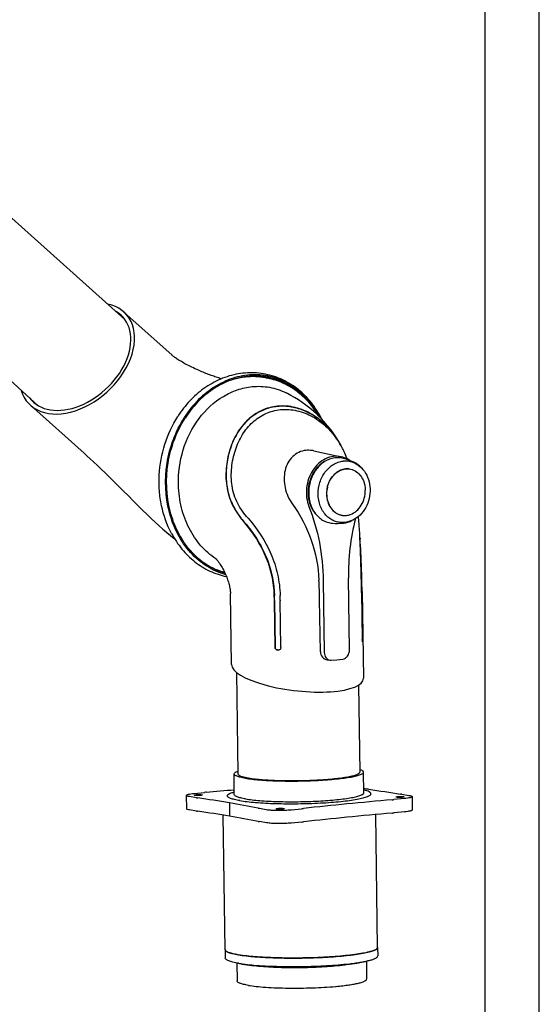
# Model space of a CAD drawing. Extents: x 0 to 420, y 0 to 297.
# Tile 10 of 11: x 372 to 420, y 58 to 148. Entities that reach past the tile are written whole.
import ezdxf

# ---------------------------------------------------------------- set-up
doc = ezdxf.new("R2010")
doc.units = 0
doc.header["$LTSCALE"] = 23.1
for name, color, linetype in [('100001_DXF_CONTINUOUS_LINE', 7, 'CONTINUOUS'), ('100002_DXF_CONTINUOUS_LINE', 7, 'CONTINUOUS'), ('100249_DXF_CONTINUOUS_LINE', 7, 'CONTINUOUS'), ('100252_DXF_CONTINUOUS_LINE', 7, 'CONTINUOUS'), ('100265_DXF_CONTINUOUS_LINE', 7, 'CONTINUOUS'), ('100337_DXF_CONTINUOUS_LINE', 7, 'CONTINUOUS'), ('100935_DXF_CONTINUOUS_LINE', 7, 'CONTINUOUS'), ('100940_DXF_CONTINUOUS_LINE', 7, 'CONTINUOUS'), ('100945_DXF_CONTINUOUS_LINE', 7, 'CONTINUOUS'), ('105-5481_DXF_CONTINUOUS_LI', 7, 'CONTINUOUS'), ('112000_DXF_FORMAT', 7, 'CONTINUOUS')]:
    doc.layers.add(name, color=color, linetype=linetype)

msp = doc.modelspace()

# ---------------------------------------------------------------- linework, layer by layer
at = {"layer": '100001_DXF_CONTINUOUS_LINE', "color": 7, "linetype": 'CONTINUOUS'}
for p, q in [((386.115, 117.575), (381.675, 121.555)), ((386.115, 117.575), (386.115, 117.575)), ((373.059, 112.962), (378.005, 108.529))]:
    msp.add_line(p, q, dxfattribs=at)
for points in [[(390.663, 115.395), (390.641, 115.402), (390.531, 115.437), (390.42, 115.473), (390.308, 115.511), (390.194, 115.549), (390.079, 115.588), (389.963, 115.629), (389.846, 115.671), (389.728, 115.713), (389.609, 115.757), (389.489, 115.803), (389.368, 115.849), (389.245, 115.897), (389.122, 115.946), (388.997, 115.996), (388.872, 116.048), (388.746, 116.101), (388.618, 116.156), (388.489, 116.213), (388.358, 116.271), (388.227, 116.331), (388.093, 116.394), (387.958, 116.458), (387.825, 116.524), (387.692, 116.59), (387.56, 116.658), (387.433, 116.725), (387.312, 116.79), (387.196, 116.854), (387.085, 116.917), (386.979, 116.979), (386.879, 117.039), (386.782, 117.098), (386.691, 117.156), (386.603, 117.213), (386.522, 117.268), (386.445, 117.32), (386.375, 117.37), (386.312, 117.416), (386.258, 117.457), (386.212, 117.494), (386.172, 117.527), (386.139, 117.555), (386.115, 117.575)], [(378.005, 108.529), (378.263, 108.297), (378.579, 108.01), (378.906, 107.709), (379.242, 107.396), (379.589, 107.068), (379.954, 106.718), (380.344, 106.339), (380.755, 105.936), (381.179, 105.516), (381.624, 105.072), (382.086, 104.609), (382.537, 104.158), (382.972, 103.725), (383.398, 103.304), (383.808, 102.905), (384.195, 102.535), (384.566, 102.187), (384.928, 101.855), (385.283, 101.539), (385.63, 101.24), (385.971, 100.957), (386.307, 100.689), (386.354, 100.653)]]:
    msp.add_lwpolyline(points, dxfattribs=at)
for major_axis, start_param, end_param in [((4.514, 4.092), 2.825218, 6.739935), ((4.221, 3.827), 3.072007, 6.493817)]:
    msp.add_ellipse((377.367, 117.259), major_axis=major_axis, ratio=0.677299, start_param=start_param, end_param=end_param, dxfattribs=at)
at = {"layer": '100002_DXF_CONTINUOUS_LINE', "color": 7, "linetype": 'CONTINUOUS'}
for p, q in [((394.793, 115.478), (394.957, 115.446)), ((396.129, 112.557), (396.14, 112.558)), ((399.193, 108.757), (401.725, 108.213)), ((393.133, 102.543), (393.138, 102.538)), ((403.457, 100.657), (403.456, 100.677)), ((403.458, 100.695), (403.461, 100.658)), ((403.508, 99.375), (403.507, 99.408)), ((390.18, 98.782), (390.168, 98.791)), ((400.065, 96.783), (400.16, 90.181)), ((402.483, 90.41), (402.389, 97.012)), ((403.594, 96.161), (403.592, 96.225)), ((403.613, 96.173), (403.612, 96.226)), ((403.651, 95.782), (403.643, 96.226)), ((391.597, 89.072), (391.503, 95.608)), ((403.601, 95.737), (403.601, 95.79)), ((403.602, 95.685), (403.601, 95.737)), ((403.602, 95.685), (403.664, 91.359)), ((403.615, 96.12), (403.613, 96.173)), ((403.683, 91.429), (403.621, 95.754)), ((403.648, 95.755), (403.71, 91.429)), ((403.651, 95.782), (403.766, 87.807)), ((395.62, 90.631), (395.558, 94.957)), ((395.566, 94.96), (395.628, 90.634)), ((396.096, 94.997), (396.097, 94.944)), ((396.159, 90.618), (396.097, 94.944)), ((399.798, 90.238), (399.73, 95.021)), ((403.678, 91.19), (403.676, 91.202)), ((395.847, 90.406), (395.954, 90.403)), ((400.422, 89.499), (400.705, 89.465)), ((400.805, 89.463), (401.333, 89.498)), ((401.333, 89.498), (401.861, 89.567))]:
    msp.add_line(p, q, dxfattribs=at)
for points in [[(399.842, 111.768), (399.51, 112.094), (399.169, 112.404), (398.821, 112.697), (398.471, 112.972), (398.119, 113.227), (397.768, 113.463), (397.423, 113.678), (397.09, 113.87), (396.774, 114.038), (396.635, 114.108)], [(401.568, 109.504), (401.541, 109.55), (401.298, 109.947), (401.039, 110.333), (400.761, 110.711), (400.47, 111.074), (400.163, 111.427), (399.842, 111.768)], [(402.273, 108.013), (402.192, 108.227), (402.051, 108.555)], [(403.378, 101.973), (403.323, 102.657), (403.318, 102.711)], [(390.179, 98.806), (390.172, 98.813), (390.172, 98.813), (390.178, 98.807), (390.189, 98.795), (390.206, 98.776), (390.229, 98.75), (390.257, 98.717), (390.29, 98.676), (390.328, 98.628)], [(390.328, 98.628), (390.37, 98.572), (390.416, 98.509), (390.465, 98.438), (390.517, 98.361), (390.571, 98.278), (390.627, 98.188), (390.683, 98.094), (390.74, 97.995), (390.797, 97.892), (390.854, 97.785), (390.91, 97.676), (390.965, 97.563)], [(390.965, 97.563), (391.018, 97.448), (391.069, 97.332), (391.118, 97.216), (391.164, 97.099), (391.207, 96.984), (391.248, 96.869), (391.285, 96.756), (391.32, 96.645), (391.351, 96.536), (391.38, 96.428), (391.406, 96.322), (391.429, 96.217), (391.449, 96.115), (391.466, 96.014), (391.48, 95.915), (391.491, 95.819), (391.499, 95.726), (391.503, 95.637), (391.503, 95.608)]]:
    msp.add_lwpolyline(points, dxfattribs=at)
for centre, radius, start, end in [((393.585, 109.243), 6.354, 94.16482, 95.63325), ((393.581, 109.317), 6.281, 85.58967, 94.17525), ((393.586, 109.409), 6.188, 84.78355, 85.56686), ((393.586, 109.417), 6.18, 84.02611, 84.7834), ((393.586, 109.418), 6.18, 81.13082, 84.02587), ((393.586, 109.418), 6.18, 80.62624, 81.13058), ((393.586, 109.415), 6.182, 78.73878, 80.62607), ((395.057, 105.463), 7.646, 31.82683, 32.52706), ((394.964, 105.407), 7.754, 28.53881, 31.82096), ((394.648, 105.528), 7.981, 26.67714, 29.87633), ((394.877, 105.358), 7.854, 27.47202, 28.5438), ((394.57, 105.489), 8.068, 26.19935, 26.6822), ((394.655, 105.246), 8.102, 24.10549, 27.45515), ((423.507, 97.307), 21.121, 165.74165, 180.79939), ((339.102, 97.587), 64.428, 2.74911, 3.028), ((356.752, 97.475), 46.817, 3.94413, 4.13053), ((302.48, 95.939), 101.086, 1.96639, 2.67484), ((341.378, 96.456), 62.225, 2.69006, 3.87187), ((282.993, 93.752), 120.645, 1.175, 2.59907), ((290.501, 94.015), 113.16, 1.11932, 2.71536), ((395.028, 105.79), 8.521, 235.3275, 235.73931), ((346.004, 94.266), 53.731, 0.80546, 2.75099), ((325.606, 94.633), 78.05, 0.82326, 1.16968), ((325.766, 93.954), 69.799, 0.82246, 1.20983), ((326.26, 93.965), 69.313, 0.82243, 1.21208), ((322.406, 93.886), 73.698, 0.86394, 1.19333), ((336.354, 94.72), 67.255, 0.91162, 1.22752), ((326.13, 94.641), 77.498, 0.82331, 1.094), ((402.501, 91.333), 1.181, 355.30126, 357.03564), ((400.982, 91.39), 2.701, 0.31377, 0.82098), ((402.21, 91.305), 1.5, 357.38473, 358.73859), ((396.889, 133.459), 43.07, 268.60047, 268.74378), ((400.769, 89.999), 0.538, 263.14304, 273.83784)]:
    msp.add_arc(centre, radius, start, end, dxfattribs=at)
msp.add_ellipse((397.682, 88.44), major_axis=(6.081, -0.701), ratio=0.293808, start_param=-3.103442, end_param=0.038151, dxfattribs=at)
for points, knots in [([(392.961, 115.567), (392.836, 115.555), (392.332, 115.49), (391.836, 115.366), (391.474, 115.242)], [0, 0, 0, 0, 0.247638, 1, 1, 1, 1]), ([(399.639, 111.97), (399.375, 112.417), (398.774, 113.253), (397.656, 114.289), (396.372, 115.049), (395.433, 115.351), (394.957, 115.446)], [0, 0, 0, 0, 0.259478, 0.511412, 0.757415, 1, 1, 1, 1]), ([(386.705, 105.602), (386.67, 106.699), (386.978, 108.896), (388.417, 111.794), (390.342, 113.593), (392.12, 114.427), (393.05, 114.632), (393.512, 114.677)], [0, 0, 0, 0, 0.266147, 0.526783, 0.771483, 0.887575, 1, 1, 1, 1]), ([(393.512, 114.677), (394.043, 114.729), (395.127, 114.688), (396.156, 114.344), (396.635, 114.108)], [0, 0, 0, 0, 0.49968, 1, 1, 1, 1]), ([(395.857, 112.871), (395.356, 112.821), (394.356, 112.553), (393.056, 111.671), (392.046, 110.399), (391.49, 109.116), (391.212, 107.998), (391.052, 106.816), (391.097, 105.599), (391.4, 104.428), (391.875, 103.329), (392.402, 102.598), (392.791, 102.155)], [0, 0, 0, 0, 0.112085, 0.225714, 0.344115, 0.46903, 0.534005, 0.600241, 0.734423, 0.801778, 0.868683, 1, 1, 1, 1]), ([(395.849, 112.845), (395.452, 112.806), (394.661, 112.622), (393.603, 112.053), (392.749, 111.275), (391.969, 110.199), (391.406, 108.879), (391.104, 107.362), (391.076, 105.927), (391.346, 104.529), (391.938, 103.25), (392.501, 102.505), (392.805, 102.157)], [0, 0, 0, 0, 0.089072, 0.178827, 0.265381, 0.34467, 0.474048, 0.581913, 0.688383, 0.792703, 0.896921, 1, 1, 1, 1]), ([(393.133, 102.543), (392.763, 102.958), (392.262, 103.644), (391.83, 104.684), (391.574, 105.789), (391.561, 107.202), (391.896, 108.815), (392.545, 110.26), (393.499, 111.441), (394.721, 112.259), (395.658, 112.51), (396.129, 112.557)], [0, 0, 0, 0, 0.13207, 0.199132, 0.266577, 0.400722, 0.531369, 0.655868, 0.773987, 0.887603, 1, 1, 1, 1]), ([(401.326, 109.841), (400.906, 110.491), (400.017, 111.495), (398.511, 112.429), (397.154, 112.851), (396.275, 112.887), (395.849, 112.845)], [0, 0, 0, 0, 0.354861, 0.602236, 0.803904, 1, 1, 1, 1]), ([(401.568, 109.504), (401.258, 110.043), (400.522, 111.031), (399.116, 112.163), (397.524, 112.836), (396.395, 112.924), (395.857, 112.871)], [0, 0, 0, 0, 0.267239, 0.523881, 0.767544, 1, 1, 1, 1]), ([(396.14, 112.558), (396.637, 112.607), (397.677, 112.533), (399.157, 111.942), (400.482, 110.938), (401.195, 110.057), (401.503, 109.574)], [0, 0, 0, 0, 0.232821, 0.476717, 0.733191, 1, 1, 1, 1]), ([(398.485, 108.8), (398.254, 108.778), (397.797, 108.655), (397.213, 108.244), (396.778, 107.658), (396.418, 106.695), (396.437, 105.309), (396.91, 104.296), (397.233, 103.843)], [0, 0, 0, 0, 0.113709, 0.227057, 0.344127, 0.466903, 0.726851, 1, 1, 1, 1]), ([(401.725, 108.213), (401.489, 108.263), (400.988, 108.283), (400.257, 108.059), (399.6, 107.607), (398.878, 106.743), (398.397, 105.348), (398.536, 104.16), (398.745, 103.631)], [0, 0, 0, 0, 0.110991, 0.225378, 0.345813, 0.472876, 0.73814, 1, 1, 1, 1]), ([(399.193, 108.757), (399.134, 108.77), (398.9, 108.811), (398.66, 108.818), (398.485, 108.8)], [0, 0, 0, 0, 0.255241, 1, 1, 1, 1]), ([(402.51, 107.87), (402.45, 107.912), (402.207, 108.063), (401.934, 108.168), (401.725, 108.213)], [0, 0, 0, 0, 0.253829, 1, 1, 1, 1]), ([(400.351, 107.859), (399.923, 107.658), (399.154, 106.959), (398.604, 105.52), (398.675, 103.983), (399.186, 103.081), (399.53, 102.758)], [0, 0, 0, 0, 0.240391, 0.500541, 0.760345, 1, 1, 1, 1]), ([(390.168, 98.791), (389.662, 99.142), (388.701, 99.982), (387.609, 101.609), (386.913, 103.525), (386.726, 104.901), (386.705, 105.602)], [0, 0, 0, 0, 0.233647, 0.478101, 0.734396, 1, 1, 1, 1]), ([(397.233, 103.843), (397.957, 102.826), (399.134, 100.581), (399.613, 98.091), (399.673, 96.845)], [0, 0, 0, 0, 0.500351, 1, 1, 1, 1]), ([(398.745, 103.631), (399.168, 102.56), (399.815, 100.301), (400.048, 97.965), (400.065, 96.783)], [0, 0, 0, 0, 0.493295, 1, 1, 1, 1]), ([(395.55, 95.428), (395.537, 96.05), (395.382, 97.295), (394.616, 99.65), (393.597, 101.237), (392.791, 102.155)], [0, 0, 0, 0, 0.252135, 0.504778, 1, 1, 1, 1]), ([(392.805, 102.157), (393.715, 101.118), (395.04, 98.97), (395.535, 96.509), (395.557, 95.431)], [0, 0, 0, 0, 0.56167, 1, 1, 1, 1]), ([(393.138, 102.538), (394.001, 101.57), (395.092, 99.893), (395.91, 97.398), (396.074, 96.079), (396.088, 95.421)], [0, 0, 0, 0, 0.495866, 0.748247, 1, 1, 1, 1]), ([(403.44, 100.99), (403.435, 101.074), (403.417, 101.401), (403.396, 101.729), (403.378, 101.973)], [0, 0, 0, 0, 0.254647, 1, 1, 1, 1]), ([(403.592, 96.225), (403.587, 96.489), (403.563, 97.539), (403.535, 98.589), (403.508, 99.375)], [0, 0, 0, 0, 0.251199, 1, 1, 1, 1]), ([(388.759, 98.655), (388.926, 98.529), (389.604, 98.059), (390.373, 97.719), (390.966, 97.557)], [0, 0, 0, 0, 0.254244, 1, 1, 1, 1]), ([(403.676, 91.202), (403.674, 91.212), (403.667, 91.264), (403.665, 91.317), (403.664, 91.359)], [0, 0, 0, 0, 0.197473, 1, 1, 1, 1]), ([(403.689, 91.162), (403.686, 91.162), (403.682, 91.174), (403.679, 91.183), (403.678, 91.19)], [0, 0, 0, 0, 0.295295, 1, 1, 1, 1]), ([(403.68, 91.272), (403.681, 91.282), (403.683, 91.326), (403.683, 91.371), (403.683, 91.405)], [0, 0, 0, 0, 0.22899, 1, 1, 1, 1]), ([(403.692, 91.163), (403.692, 91.163), (403.691, 91.162), (403.69, 91.162), (403.689, 91.162)], [0, 0, 0, 0, 0.567387, 1, 1, 1, 1]), ([(403.709, 91.237), (403.708, 91.223), (403.706, 91.204), (403.704, 91.183), (403.701, 91.178)], [0, 0, 0, 0, 0.663652, 1, 1, 1, 1]), ([(403.71, 91.429), (403.71, 91.415), (403.711, 91.363), (403.711, 91.311), (403.71, 91.272)], [0, 0, 0, 0, 0.262668, 1, 1, 1, 1]), ([(395.837, 90.402), (395.781, 90.403), (395.666, 90.457), (395.621, 90.573), (395.62, 90.631)], [0, 0, 0, 0, 0.492718, 1, 1, 1, 1]), ([(395.628, 90.634), (395.629, 90.577), (395.675, 90.46), (395.791, 90.407), (395.847, 90.406)], [0, 0, 0, 0, 0.506118, 1, 1, 1, 1]), ([(396.159, 90.618), (396.159, 90.576), (396.136, 90.49), (396.068, 90.432), (396.03, 90.416)], [0, 0, 0, 0, 0.505427, 1, 1, 1, 1]), ([(399.798, 90.238), (399.801, 90.061), (399.925, 89.706), (400.257, 89.519), (400.422, 89.499)], [0, 0, 0, 0, 0.516459, 1, 1, 1, 1]), ([(400.16, 90.181), (400.163, 90.011), (400.238, 89.751), (400.481, 89.527), (400.63, 89.474), (400.705, 89.465)], [0, 0, 0, 0, 0.526356, 0.768518, 1, 1, 1, 1]), ([(401.861, 89.567), (401.947, 89.578), (402.12, 89.645), (402.395, 89.91), (402.486, 90.214), (402.483, 90.41)], [0, 0, 0, 0, 0.229368, 0.476353, 1, 1, 1, 1])]:
    msp.add_open_spline(points, degree=3, knots=knots, dxfattribs=at)
for points in [[(403.692, 91.163), (403.695, 91.168), (403.698, 91.173), (403.701, 91.178)], [(396.03, 90.416), (396.003, 90.404), (395.974, 90.399), (395.945, 90.399)]]:
    msp.add_open_spline(points, degree=3, dxfattribs=at)
at = {"layer": '100249_DXF_CONTINUOUS_LINE', "color": 7, "linetype": 'CONTINUOUS'}
for p, q in [((392.058, 88.341), (392.192, 78.983)), ((403.325, 87.171), (403.44, 79.145))]:
    msp.add_line(p, q, dxfattribs=at)
at = {"layer": '100252_DXF_CONTINUOUS_LINE', "color": 7, "linetype": 'CONTINUOUS'}
for p, q in [((391.019, 62.779), (390.841, 75.177)), ((405.079, 62.981), (404.903, 75.231))]:
    msp.add_line(p, q, dxfattribs=at)
for points, knots in [([(391.019, 62.779), (391.019, 62.728), (391.087, 62.65), (391.205, 62.581), (391.41, 62.492), (391.759, 62.396), (392.065, 62.336), (392.241, 62.307)], [0, 0, 0, 0, 0.111834, 0.197861, 0.30822, 0.604498, 1, 1, 1, 1]), ([(405.079, 62.981), (405.08, 62.926), (405.003, 62.84), (404.874, 62.764), (404.719, 62.696), (404.524, 62.63), (404.185, 62.536), (403.666, 62.43), (402.94, 62.318), (402.091, 62.22), (401.139, 62.137), (399.739, 62.049), (397.927, 61.993), (395.807, 62.008), (393.91, 62.101), (392.747, 62.222), (392.241, 62.307)], [0, 0, 0, 0, 0.012598, 0.022552, 0.03541, 0.051253, 0.070067, 0.116293, 0.173164, 0.239362, 0.313291, 0.393136, 0.562569, 0.730949, 0.881665, 1, 1, 1, 1])]:
    msp.add_open_spline(points, degree=3, knots=knots, dxfattribs=at)
at = {"layer": '100265_DXF_CONTINUOUS_LINE', "color": 7, "linetype": 'CONTINUOUS'}
for p, q in [((381.757, 120.877), (371.342, 130.211)), ((373.781, 112.919), (364.303, 121.413))]:
    msp.add_line(p, q, dxfattribs=at)
at = {"layer": '100337_DXF_CONTINUOUS_LINE', "color": 7, "linetype": 'CONTINUOUS'}
for centre, radius, start, end in [((393.761, 109.265), 6.392, 87.26285, 97.23355), ((393.763, 109.393), 6.264, 82.24605, 87.22114), ((393.513, 109.466), 6.226, 79.88072, 80.38647), ((393.511, 109.458), 6.234, 77.99301, 79.88034), ((393.509, 109.445), 6.247, 76.4208, 77.99298), ((391.957, 107.619), 8.957, 26.7564, 28.11813)]:
    msp.add_arc(centre, radius, start, end, dxfattribs=at)
for points, knots in [([(399.857, 111.84), (399.542, 112.43), (398.793, 113.518), (397.321, 114.792), (395.607, 115.591), (393.752, 115.86), (391.875, 115.581), (390.089, 114.78), (388.494, 113.511), (387.629, 112.424), (387.249, 111.831)], [0, 0, 0, 0, 0.129188, 0.252608, 0.371908, 0.48986, 0.609626, 0.733846, 0.863959, 1, 1, 1, 1]), ([(392.956, 115.606), (392.409, 115.537), (391.307, 115.251), (389.777, 114.432), (388.409, 113.257), (387.656, 112.289), (387.321, 111.766)], [0, 0, 0, 0, 0.235635, 0.480082, 0.734967, 1, 1, 1, 1]), ([(399.857, 111.84), (399.577, 112.365), (398.919, 113.349), (397.656, 114.565), (396.176, 115.441), (394.547, 115.928), (392.847, 115.999), (391.163, 115.653), (389.572, 114.915), (388.63, 114.199), (388.194, 113.794)], [0, 0, 0, 0, 0.129459, 0.255315, 0.378404, 0.499999, 0.621594, 0.744684, 0.870541, 1, 1, 1, 1]), ([(399.71, 111.9), (399.433, 112.4), (398.79, 113.329), (397.567, 114.461), (396.156, 115.253), (395.126, 115.529), (394.608, 115.6)], [0, 0, 0, 0, 0.262771, 0.515265, 0.75972, 1, 1, 1, 1]), ([(396.57, 114.894), (396.444, 114.964), (395.935, 115.224), (395.391, 115.417), (394.976, 115.517)], [0, 0, 0, 0, 0.25213, 1, 1, 1, 1]), ([(388.194, 113.794), (388.048, 113.659), (387.474, 113.09), (386.976, 112.445), (386.647, 111.932)], [0, 0, 0, 0, 0.245715, 1, 1, 1, 1]), ([(386.073, 101.137), (385.645, 101.938), (385.179, 103.262), (384.921, 105.104), (384.901, 107.018), (385.33, 109.386), (386.138, 111.137), (386.647, 111.932)], [0, 0, 0, 0, 0.241582, 0.366831, 0.493871, 0.749075, 1, 1, 1, 1]), ([(391.065, 97.339), (390.454, 97.51), (389.256, 98.048), (387.738, 99.354), (386.559, 101.077), (385.516, 103.818), (385.362, 107.653), (386.438, 110.563), (387.249, 111.831)], [0, 0, 0, 0, 0.111157, 0.226196, 0.346766, 0.473088, 0.73631, 1, 1, 1, 1]), ([(391.005, 97.473), (390.407, 97.649), (389.237, 98.194), (387.757, 99.494), (386.612, 101.197), (385.603, 103.898), (385.465, 107.665), (386.525, 110.521), (387.321, 111.766)], [0, 0, 0, 0, 0.111193, 0.226337, 0.347009, 0.473379, 0.736517, 1, 1, 1, 1]), ([(386.073, 101.137), (386.343, 100.632), (386.971, 99.684), (388.171, 98.5), (389.573, 97.625), (390.61, 97.276), (391.136, 97.167)], [0, 0, 0, 0, 0.258751, 0.510543, 0.756865, 1, 1, 1, 1])]:
    msp.add_open_spline(points, degree=3, knots=knots, dxfattribs=at)
at = {"layer": '100935_DXF_CONTINUOUS_LINE', "color": 7, "linetype": 'CONTINUOUS'}
for p, q in [((391.863, 77.076), (391.844, 78.979)), ((403.825, 77.247), (403.789, 79.15)), ((404.047, 61.721), (404.063, 60.063)), ((392.087, 61.549), (392.118, 59.891))]:
    msp.add_line(p, q, dxfattribs=at)
for centre, radius, start, end in [((393.567, 67.703), 6.33, 257.97422, 258.09347), ((398.52, 89.269), 29.999, 275.12736, 275.24807)]:
    msp.add_arc(centre, radius, start, end, dxfattribs=at)
for points, knots in [([(391.844, 78.979), (391.843, 79.03), (391.922, 79.109), (392.047, 79.176), (392.137, 79.214), (392.188, 79.232)], [0, 0, 0, 0, 0.347872, 0.631352, 1, 1, 1, 1]), ([(392.882, 78.577), (392.732, 78.602), (392.472, 78.653), (392.175, 78.734), (392.001, 78.81), (391.902, 78.869), (391.844, 78.936), (391.844, 78.979)], [0, 0, 0, 0, 0.395687, 0.692008, 0.802326, 0.888286, 1, 1, 1, 1]), ([(392.192, 78.983), (392.193, 78.943), (392.247, 78.88), (392.341, 78.825), (392.505, 78.753), (392.784, 78.677), (393.029, 78.629), (393.17, 78.606)], [0, 0, 0, 0, 0.111834, 0.197868, 0.308218, 0.604502, 1, 1, 1, 1]), ([(392.882, 78.577), (393.079, 78.544), (393.512, 78.486), (394.5, 78.392), (395.912, 78.323), (397.714, 78.311), (399.254, 78.358), (400.444, 78.433), (401.252, 78.504), (401.973, 78.587), (402.59, 78.682), (403.031, 78.772), (403.318, 78.852), (403.484, 78.908), (403.615, 78.966), (403.725, 79.03), (403.79, 79.104), (403.789, 79.15)], [0, 0, 0, 0, 0.054349, 0.118383, 0.26913, 0.437541, 0.606994, 0.686843, 0.760769, 0.826958, 0.883813, 0.930016, 0.948816, 0.964644, 0.977486, 0.987424, 1, 1, 1, 1]), ([(393.17, 78.606), (393.575, 78.538), (394.506, 78.441), (396.023, 78.366), (397.719, 78.355), (399.169, 78.4), (400.289, 78.47), (401.05, 78.536), (401.729, 78.615), (402.31, 78.704), (402.725, 78.789), (402.996, 78.864), (403.152, 78.917), (403.276, 78.972), (403.38, 79.032), (403.441, 79.101), (403.44, 79.145)], [0, 0, 0, 0, 0.118335, 0.269051, 0.437431, 0.606864, 0.686709, 0.760638, 0.826836, 0.883707, 0.929932, 0.948747, 0.96459, 0.977448, 0.987402, 1, 1, 1, 1]), ([(403.789, 79.15), (403.788, 79.201), (403.708, 79.278), (403.58, 79.342), (403.489, 79.376), (403.438, 79.394)], [0, 0, 0, 0, 0.347922, 0.631384, 1, 1, 1, 1]), ([(391.224, 76.961), (391.224, 76.994), (391.254, 77.048), (391.317, 77.102), (391.422, 77.168), (391.605, 77.245), (391.767, 77.295), (391.86, 77.321)], [0, 0, 0, 0, 0.13103, 0.220393, 0.330557, 0.618666, 1, 1, 1, 1]), ([(392.375, 76.515), (392.594, 76.479), (393.074, 76.414), (394.17, 76.31), (395.735, 76.234), (397.733, 76.22), (399.441, 76.273), (400.76, 76.356), (401.656, 76.434), (402.455, 76.527), (403.139, 76.632), (403.627, 76.732), (403.946, 76.82), (404.129, 76.882), (404.275, 76.947), (404.396, 77.018), (404.468, 77.1), (404.466, 77.151)], [0, 0, 0, 0, 0.054359, 0.118409, 0.26919, 0.437636, 0.607114, 0.686968, 0.760894, 0.827076, 0.883916, 0.930097, 0.948884, 0.964697, 0.977523, 0.987446, 1, 1, 1, 1]), ([(392.902, 76.674), (393.1, 76.641), (393.534, 76.582), (394.523, 76.488), (395.937, 76.42), (397.741, 76.407), (399.284, 76.455), (400.475, 76.529), (401.284, 76.6), (402.007, 76.684), (402.624, 76.779), (403.066, 76.869), (403.353, 76.949), (403.519, 77.005), (403.651, 77.063), (403.761, 77.127), (403.826, 77.201), (403.825, 77.247)], [0, 0, 0, 0, 0.054349, 0.118383, 0.26913, 0.437541, 0.606994, 0.686843, 0.760769, 0.826958, 0.883813, 0.930016, 0.948816, 0.964644, 0.977486, 0.987424, 1, 1, 1, 1]), ([(404.466, 77.151), (404.466, 77.184), (404.434, 77.237), (404.369, 77.289), (404.262, 77.353), (404.078, 77.424), (403.914, 77.47), (403.821, 77.493)], [0, 0, 0, 0, 0.131025, 0.220391, 0.330552, 0.618666, 1, 1, 1, 1]), ([(392.375, 76.515), (392.209, 76.543), (391.92, 76.599), (391.591, 76.69), (391.398, 76.774), (391.288, 76.839), (391.224, 76.913), (391.224, 76.961)], [0, 0, 0, 0, 0.395875, 0.692233, 0.802514, 0.888407, 1, 1, 1, 1]), ([(392.902, 76.674), (392.753, 76.699), (392.492, 76.749), (392.195, 76.831), (392.02, 76.907), (391.921, 76.966), (391.863, 77.033), (391.863, 77.076)], [0, 0, 0, 0, 0.395687, 0.692008, 0.802326, 0.888286, 1, 1, 1, 1]), ([(402.48, 61.438), (402.799, 61.478), (403.355, 61.56), (403.906, 61.677), (404.136, 61.746)], [0, 0, 0, 0, 0.571376, 1, 1, 1, 1]), ([(392.249, 61.512), (392.226, 61.517), (392.142, 61.535), (392.058, 61.555), (391.996, 61.572)], [0, 0, 0, 0, 0.265368, 1, 1, 1, 1]), ([(392.591, 61.447), (392.562, 61.452), (392.452, 61.471), (392.342, 61.492), (392.261, 61.509)], [0, 0, 0, 0, 0.263682, 1, 1, 1, 1]), ([(392.591, 61.447), (392.671, 61.434), (393.026, 61.379), (393.383, 61.338), (393.66, 61.312)], [0, 0, 0, 0, 0.224222, 1, 1, 1, 1]), ([(393.66, 61.312), (394.343, 61.246), (395.814, 61.166), (398.074, 61.15), (400.332, 61.231), (401.8, 61.353), (402.48, 61.438)], [0, 0, 0, 0, 0.232747, 0.5, 0.767253, 1, 1, 1, 1]), ([(394.087, 61.271), (394.704, 61.211), (396.033, 61.139), (398.074, 61.124), (400.114, 61.198), (401.44, 61.308), (402.055, 61.385)], [0, 0, 0, 0, 0.232747, 0.5, 0.767253, 1, 1, 1, 1]), ([(401.264, 59.396), (401.469, 59.415), (401.858, 59.454), (402.408, 59.525), (402.889, 59.602), (403.294, 59.684), (403.616, 59.77), (403.83, 59.848), (403.953, 59.917), (404.026, 59.971), (404.064, 60.028), (404.063, 60.063)], [0, 0, 0, 0, 0.20967, 0.399217, 0.565773, 0.706914, 0.82078, 0.906324, 0.93859, 0.964268, 1, 1, 1, 1]), ([(393.156, 59.491), (393.007, 59.516), (392.747, 59.566), (392.451, 59.648), (392.276, 59.724), (392.177, 59.782), (392.119, 59.849), (392.118, 59.891)], [0, 0, 0, 0, 0.395309, 0.691557, 0.80195, 0.888043, 1, 1, 1, 1]), ([(393.156, 59.491), (393.396, 59.451), (393.929, 59.382), (395.154, 59.279), (396.892, 59.219), (399.042, 59.244), (400.498, 59.327), (401.201, 59.39)], [0, 0, 0, 0, 0.090681, 0.199764, 0.457511, 0.737355, 1, 1, 1, 1])]:
    msp.add_open_spline(points, degree=3, knots=knots, dxfattribs=at)
at = {"layer": '100940_DXF_CONTINUOUS_LINE', "color": 7, "linetype": 'CONTINUOUS'}
for p, q in [((391.019, 62.779), (391.03, 61.997)), ((405.079, 62.981), (405.09, 62.199)), ((393.664, 61.357), (393.677, 61.355))]:
    msp.add_line(p, q, dxfattribs=at)
for centre, radius, start, end in [((393.868, 72.03), 9.858, 259.60579, 260.49595), ((394.109, 73.465), 11.314, 260.49543, 261.31501), ((394.253, 73.498), 12.139, 260.51263, 262.14846), ((394.623, 76.064), 14.731, 262.08697, 262.22765)]:
    msp.add_arc(centre, radius, start, end, dxfattribs=at)
msp.add_open_spline([(391.022, 62.753), (391.02, 62.762), (391.019, 62.77), (391.019, 62.779)], degree=3, dxfattribs=at)
for points, knots in [([(392.09, 62.333), (391.942, 62.36), (391.683, 62.415), (391.387, 62.501), (391.208, 62.579), (391.1, 62.643), (391.034, 62.707), (391.022, 62.753)], [0, 0, 0, 0, 0.38251, 0.6749, 0.787012, 0.877104, 1, 1, 1, 1]), ([(392.4, 62.281), (392.919, 62.202), (394.094, 62.088), (395.993, 62.004), (398.092, 61.996), (399.875, 62.056), (401.245, 62.145), (402.173, 62.228), (403, 62.326), (403.706, 62.437), (404.21, 62.542), (404.539, 62.635), (404.729, 62.7), (404.879, 62.767), (405.005, 62.842), (405.079, 62.926), (405.079, 62.98)], [0, 0, 0, 0, 0.122343, 0.27505, 0.443644, 0.612, 0.691016, 0.764029, 0.829306, 0.885324, 0.930832, 0.949355, 0.96496, 0.977637, 0.987471, 1, 1, 1, 1]), ([(392.252, 61.526), (392.076, 61.555), (391.77, 61.614), (391.421, 61.71), (391.216, 61.8), (391.099, 61.868), (391.031, 61.947), (391.03, 61.997)], [0, 0, 0, 0, 0.395496, 0.691783, 0.802139, 0.888166, 1, 1, 1, 1]), ([(402.475, 61.483), (402.67, 61.505), (403.038, 61.551), (403.556, 61.63), (404.006, 61.715), (404.382, 61.803), (404.681, 61.894), (404.878, 61.977), (404.991, 62.048), (405.058, 62.106), (405.091, 62.164), (405.09, 62.199)], [0, 0, 0, 0, 0.211324, 0.400774, 0.566172, 0.705732, 0.818184, 0.903039, 0.935426, 0.961651, 1, 1, 1, 1]), ([(392.63, 61.468), (392.71, 61.458), (393.054, 61.413), (393.399, 61.379), (393.664, 61.357)], [0, 0, 0, 0, 0.231035, 1, 1, 1, 1]), ([(393.677, 61.355), (394.366, 61.297), (395.834, 61.225), (398.081, 61.212), (400.325, 61.29), (401.789, 61.405), (402.475, 61.483)], [0, 0, 0, 0, 0.235424, 0.500209, 0.764886, 1, 1, 1, 1])]:
    msp.add_open_spline(points, degree=3, knots=knots, dxfattribs=at)
at = {"layer": '100945_DXF_CONTINUOUS_LINE', "color": 7, "linetype": 'CONTINUOUS'}
for p, q in [((388.156, 77.181), (389.102, 77.274)), ((387.432, 77), (387.449, 75.772)), ((388.366, 76.78), (387.721, 76.888)), ((391.41, 76.308), (391.428, 75.081)), ((407.537, 76.706), (406.592, 76.612)), ((407.327, 77.106), (407.973, 76.998)), ((408.262, 76.886), (408.28, 75.659)), ((388.384, 75.553), (387.739, 75.661)), ((394.17, 75.808), (394.814, 75.7)), ((397.123, 75.679), (398.069, 75.772)), ((407.555, 75.478), (406.61, 75.385)), ((394.832, 74.472), (394.187, 74.581)), ((398.087, 74.544), (397.141, 74.451))]:
    msp.add_line(p, q, dxfattribs=at)
for centre, radius, start, end in [((390.661, 61.461), 15.89, 94.98571, 95.63252), ((356.021, 458.128), 382.286, 274.99111, 275.3791), ((422.611, 186.805), 110.754, 260.22999, 260.47479), ((425.272, 203.277), 127.439, 260.52052, 261.84844), ((389.302, 82.4), 5.697, 260.54578, 261.8206), ((370.422, -49.39), 127.439, 80.52052, 81.84844), ((374.78, -22.985), 100.676, 78.9616, 80.49193), ((439.019, -296.901), 374.917, 94.98911, 95.63004), ((405.032, 92.426), 15.89, 274.98571, 275.63252), ((406.391, 71.487), 5.697, 80.54578, 81.8206), ((389.32, 81.172), 5.697, 260.54578, 261.8206), ((370.44, -50.618), 127.439, 80.52052, 81.84844), ((394.845, 79.859), 4.107, 258.92315, 260.5335), ((396.701, 89.685), 13.98, 275.61847, 276.32298), ((433.815, -245.066), 322.822, 95.61356, 96.32688), ((439.036, -298.129), 374.917, 94.98911, 95.63004), ((405.05, 91.198), 15.89, 274.98571, 275.63252), ((375.658, -19.464), 95.851, 78.92307, 80.53046), ((394.9, 78.835), 4.314, 258.96182, 260.49483), ((396.718, 88.457), 13.98, 275.61847, 276.32298), ((434.624, -253.852), 330.422, 95.62177, 96.31868)]:
    msp.add_arc(centre, radius, start, end, dxfattribs=at)
for points, knots in [([(387.432, 77), (387.431, 77.023), (387.481, 77.053), (387.545, 77.078), (387.672, 77.114), (387.876, 77.149), (388.055, 77.171), (388.156, 77.181)], [0, 0, 0, 0, 0.091602, 0.177139, 0.290883, 0.598673, 1, 1, 1, 1]), ([(387.721, 76.888), (387.648, 76.901), (387.554, 76.92), (387.457, 76.96), (387.432, 76.988), (387.432, 77)], [0, 0, 0, 0, 0.692024, 0.8881, 1, 1, 1, 1]), ([(388.181, 77.024), (388.181, 77.032), (388.213, 77.044), (388.259, 77.054), (388.343, 77.065), (388.442, 77.072), (388.553, 77.076), (388.69, 77.074), (388.789, 77.069), (388.849, 77.059)], [0, 0, 0, 0, 0.034282, 0.115188, 0.238412, 0.392396, 0.562071, 0.730697, 1, 1, 1, 1]), ([(388.245, 77), (388.229, 77.002), (388.21, 77.006), (388.181, 77.017), (388.181, 77.024)], [0, 0, 0, 0, 0.698887, 1, 1, 1, 1]), ([(388.912, 77.035), (388.912, 77.027), (388.88, 77.015), (388.834, 77.005), (388.751, 76.994), (388.652, 76.987), (388.54, 76.983), (388.404, 76.985), (388.305, 76.99), (388.245, 77)], [0, 0, 0, 0, 0.034282, 0.115188, 0.238412, 0.392396, 0.562071, 0.730697, 1, 1, 1, 1]), ([(388.849, 77.059), (388.865, 77.057), (388.884, 77.053), (388.912, 77.042), (388.912, 77.035)], [0, 0, 0, 0, 0.698887, 1, 1, 1, 1]), ([(406.781, 76.852), (406.781, 76.859), (406.813, 76.872), (406.859, 76.882), (406.943, 76.893), (407.042, 76.899), (407.153, 76.903), (407.29, 76.902), (407.389, 76.897), (407.449, 76.887)], [0, 0, 0, 0, 0.034282, 0.115188, 0.238412, 0.392396, 0.562071, 0.730697, 1, 1, 1, 1]), ([(406.845, 76.827), (406.829, 76.83), (406.81, 76.833), (406.781, 76.845), (406.781, 76.852)], [0, 0, 0, 0, 0.698887, 1, 1, 1, 1]), ([(407.512, 76.862), (407.513, 76.854), (407.48, 76.842), (407.434, 76.832), (407.351, 76.821), (407.252, 76.814), (407.14, 76.811), (407.004, 76.812), (406.905, 76.817), (406.845, 76.827)], [0, 0, 0, 0, 0.034282, 0.115188, 0.238412, 0.392396, 0.562071, 0.730697, 1, 1, 1, 1]), ([(407.449, 76.887), (407.465, 76.884), (407.484, 76.88), (407.512, 76.869), (407.512, 76.862)], [0, 0, 0, 0, 0.698887, 1, 1, 1, 1]), ([(408.262, 76.886), (408.262, 76.863), (408.213, 76.833), (408.148, 76.808), (408.022, 76.773), (407.818, 76.737), (407.639, 76.716), (407.537, 76.706)], [0, 0, 0, 0, 0.091602, 0.177139, 0.290883, 0.598673, 1, 1, 1, 1]), ([(407.973, 76.998), (408.045, 76.986), (408.14, 76.966), (408.237, 76.927), (408.262, 76.898), (408.262, 76.886)], [0, 0, 0, 0, 0.692024, 0.8881, 1, 1, 1, 1]), ([(387.739, 75.661), (387.666, 75.673), (387.571, 75.692), (387.474, 75.732), (387.449, 75.76), (387.449, 75.772)], [0, 0, 0, 0, 0.692024, 0.8881, 1, 1, 1, 1]), ([(394.814, 75.7), (394.967, 75.675), (395.322, 75.642), (395.893, 75.624), (396.51, 75.633), (396.925, 75.659), (397.123, 75.679)], [0, 0, 0, 0, 0.201095, 0.461142, 0.741435, 1, 1, 1, 1]), ([(395.723, 75.761), (395.723, 75.769), (395.755, 75.781), (395.801, 75.791), (395.884, 75.802), (395.983, 75.809), (396.095, 75.812), (396.231, 75.811), (396.33, 75.806), (396.39, 75.796)], [0, 0, 0, 0, 0.034282, 0.115188, 0.238412, 0.392396, 0.562071, 0.730697, 1, 1, 1, 1]), ([(395.786, 75.736), (395.77, 75.739), (395.751, 75.743), (395.723, 75.754), (395.723, 75.761)], [0, 0, 0, 0, 0.698887, 1, 1, 1, 1]), ([(396.454, 75.771), (396.454, 75.764), (396.422, 75.751), (396.376, 75.741), (396.292, 75.731), (396.193, 75.724), (396.082, 75.72), (395.945, 75.721), (395.846, 75.726), (395.786, 75.736)], [0, 0, 0, 0, 0.034282, 0.115188, 0.238412, 0.392396, 0.562071, 0.730697, 1, 1, 1, 1]), ([(396.39, 75.796), (396.406, 75.793), (396.425, 75.79), (396.454, 75.778), (396.454, 75.771)], [0, 0, 0, 0, 0.698887, 1, 1, 1, 1]), ([(408.28, 75.659), (408.28, 75.635), (408.23, 75.605), (408.166, 75.581), (408.04, 75.545), (407.835, 75.509), (407.656, 75.488), (407.555, 75.478)], [0, 0, 0, 0, 0.091602, 0.177139, 0.290883, 0.598673, 1, 1, 1, 1]), ([(397.141, 74.451), (396.942, 74.431), (396.527, 74.405), (395.911, 74.396), (395.34, 74.415), (394.985, 74.447), (394.832, 74.472)], [0, 0, 0, 0, 0.258565, 0.538858, 0.798905, 1, 1, 1, 1])]:
    msp.add_open_spline(points, degree=3, knots=knots, dxfattribs=at)
at = {"layer": '105-5481_DXF_CONTINUOUS_LI', "color": 7, "linetype": 'CONTINUOUS'}
for p, q in [((401.797, 102.819), (401.801, 102.818)), ((401.861, 102.809), (401.863, 102.809)), ((401.936, 102.1), (401.922, 102.099)), ((401.986, 102.163), (402.04, 102.169))]:
    msp.add_line(p, q, dxfattribs=at)
for centre, radius, start, end in [((401.398, 106.072), 2.055, 75.27738, 90.99881), ((400.49, 102.607), 5.637, 64.94479, 75.29688), ((400.553, 102.745), 5.429, 61.87627, 63.77112), ((402.732, 104.939), 2.324, 145.24329, 145.60283), ((402.063, 105.355), 1.82, 39.52172, 40.2397), ((402.993, 104.809), 2.624, 166.40094, 180.77686), ((402.993, 104.808), 2.617, 166.38969, 180.79793), ((402.994, 104.809), 2.617, 165.9895, 166.41141), ((401.635, 105.13), 2.307, 15.94862, 16.31564), ((402.045, 104.255), 1.458, 257.86453, 258.92061), ((402.045, 104.255), 1.457, 258.92064, 260.20681), ((402.045, 104.254), 1.457, 260.33646, 262.73964), ((402.012, 104.438), 1.645, 289.55814, 289.88352), ((401.344, 107.707), 5.638, 265.68408, 275.8819), ((401.357, 107.57), 5.444, 277.20976, 278.05107), ((401.361, 107.542), 5.416, 278.05088, 279.10451)]:
    msp.add_arc(centre, radius, start, end, dxfattribs=at)
for points, knots in [([(401.362, 108.127), (401.201, 108.124), (400.873, 108.08), (400.403, 107.904), (399.963, 107.626), (399.435, 107.128), (398.939, 106.31), (398.677, 105.185), (398.768, 104.045), (399.144, 103.192), (399.6, 102.662), (399.999, 102.36), (400.444, 102.158), (400.761, 102.097), (400.919, 102.085)], [0, 0, 0, 0, 0.056987, 0.115566, 0.176284, 0.239337, 0.371112, 0.507238, 0.641488, 0.768478, 0.828788, 0.887033, 0.943815, 1, 1, 1, 1]), ([(401.986, 102.163), (401.834, 102.148), (401.524, 102.153), (401.075, 102.273), (400.66, 102.498), (400.167, 102.932), (399.722, 103.692), (399.537, 104.762), (399.7, 105.859), (400.117, 106.685), (400.591, 107.209), (400.995, 107.513), (401.437, 107.721), (401.75, 107.79), (401.905, 107.806)], [0, 0, 0, 0, 0.056523, 0.112925, 0.170228, 0.22927, 0.353673, 0.486585, 0.623156, 0.756786, 0.821004, 0.882846, 0.942365, 1, 1, 1, 1]), ([(402.444, 107.089), (402.296, 107.107), (401.986, 107.096), (401.54, 106.941), (401.135, 106.66), (400.915, 106.407), (400.817, 106.267)], [0, 0, 0, 0, 0.23527, 0.478121, 0.732723, 1, 1, 1, 1]), ([(400.823, 106.263), (400.92, 106.403), (401.141, 106.657), (401.546, 106.939), (401.993, 107.095), (402.303, 107.106), (402.452, 107.088)], [0, 0, 0, 0, 0.267302, 0.521923, 0.764762, 1, 1, 1, 1]), ([(402.953, 107.615), (402.792, 107.694), (402.447, 107.809), (402.083, 107.823), (401.905, 107.806)], [0, 0, 0, 0, 0.500312, 1, 1, 1, 1]), ([(403.112, 107.533), (403.344, 107.409), (403.773, 107.058), (404.208, 106.333), (404.417, 105.477), (404.387, 104.575), (404.122, 103.712), (403.645, 102.972), (402.998, 102.428), (402.478, 102.236), (402.218, 102.194)], [0, 0, 0, 0, 0.116157, 0.238601, 0.367365, 0.500001, 0.632637, 0.7614, 0.883843, 1, 1, 1, 1]), ([(403.556, 107.217), (403.458, 107.32), (403.247, 107.509), (403.003, 107.655), (402.877, 107.714)], [0, 0, 0, 0, 0.505522, 1, 1, 1, 1]), ([(400.443, 105.426), (400.461, 105.502), (400.547, 105.798), (400.686, 106.079), (400.817, 106.267)], [0, 0, 0, 0, 0.254, 1, 1, 1, 1]), ([(400.455, 105.443), (400.473, 105.516), (400.557, 105.8), (400.69, 106.069), (400.815, 106.251)], [0, 0, 0, 0, 0.253856, 1, 1, 1, 1]), ([(402.452, 107.088), (402.641, 107.065), (403.021, 106.94), (403.324, 106.682), (403.452, 106.53)], [0, 0, 0, 0, 0.490132, 1, 1, 1, 1]), ([(403.467, 106.513), (403.51, 106.461), (403.675, 106.237), (403.79, 105.979), (403.849, 105.778)], [0, 0, 0, 0, 0.243121, 1, 1, 1, 1]), ([(403.853, 105.764), (403.868, 105.712), (403.92, 105.503), (403.944, 105.286), (403.946, 105.124)], [0, 0, 0, 0, 0.246746, 1, 1, 1, 1]), ([(400.369, 104.773), (400.373, 104.543), (400.44, 104.093), (400.722, 103.492), (401.096, 103.11), (401.448, 102.913), (401.636, 102.852), (401.731, 102.832)], [0, 0, 0, 0, 0.270789, 0.527962, 0.769166, 0.885453, 1, 1, 1, 1]), ([(400.377, 104.772), (400.38, 104.542), (400.447, 104.091), (400.73, 103.491), (401.103, 103.108), (401.456, 102.911), (401.644, 102.85), (401.739, 102.83)], [0, 0, 0, 0, 0.270793, 0.527968, 0.769174, 0.885466, 1, 1, 1, 1]), ([(402.571, 102.891), (402.773, 102.964), (403.162, 103.199), (403.606, 103.732), (403.888, 104.395), (403.949, 104.881), (403.946, 105.124)], [0, 0, 0, 0, 0.231567, 0.478742, 0.737661, 1, 1, 1, 1]), ([(401.863, 102.809), (401.979, 102.794), (402.218, 102.793), (402.45, 102.848), (402.563, 102.888)], [0, 0, 0, 0, 0.494867, 1, 1, 1, 1]), ([(401.936, 102.1), (402.075, 102.115), (402.352, 102.173), (402.614, 102.282), (402.74, 102.349)], [0, 0, 0, 0, 0.49448, 1, 1, 1, 1])]:
    msp.add_open_spline(points, degree=3, knots=knots, dxfattribs=at)
at = {"layer": '112000_DXF_FORMAT', "color": 7, "linetype": 'CONTINUOUS'}
for p, q in [((419.998, -0.002), (419.998, 296.998)), ((414.998, 4.998), (414.998, 291.998))]:
    msp.add_line(p, q, dxfattribs=at)

doc.saveas('drawing.dxf')
